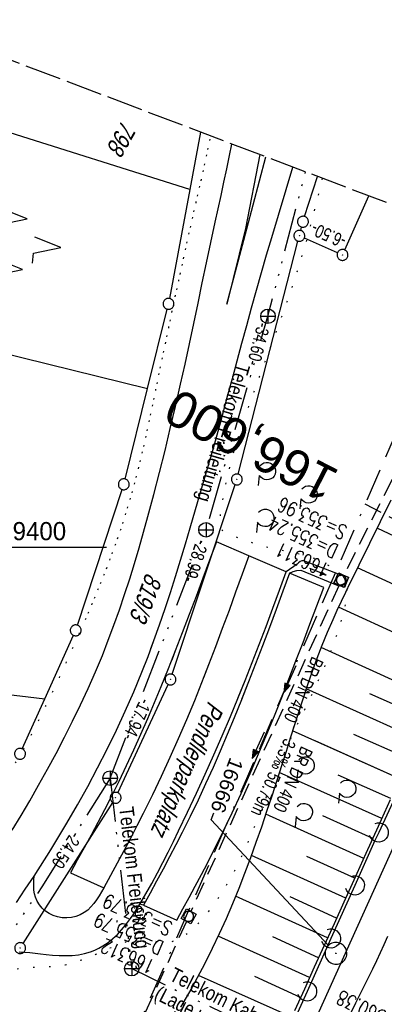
# Model space of a CAD drawing. Extents: x 508892 to 509489, y 458506 to 459473.
# Tile 58 of 62: x 509236 to 509286, y 459337 to 459473. Entities that reach past the tile are written whole.
import ezdxf
from ezdxf import colors
from ezdxf.entities.mleader import LeaderData, LeaderLine
from ezdxf.enums import TextEntityAlignment as Align
from ezdxf.math import Vec2, Vec3

# ---------------------------------------------------------------- set-up
doc = ezdxf.new("R2010")
doc.units = 0
doc.header["$LTSCALE"] = 10
doc.header["$MEASUREMENT"] = 0
for name, pattern in [('ACAD_ISO14W100', [25.5, 12, -3, 0.5, -3, 0.5, -3, 0.5, -3]), ('ACAD_ISO16W100', [73, 15, -6.5, 15, -6.5, 15, -7, 1, -7]), ('AUSGEZOGEN', [0]), ('LT00', [0]), ('LT07', [0.22, 0.02, -0.2]), ('LT14', [0.6, 0.5, -0.1]), ('LT17', [0.15, 0.1, -0.05]), ('STRICHLINIE2', [0.375, 0.25, -0.125])]:
    doc.linetypes.add(name, pattern=pattern)
doc.layers.get('0').update_dxf_attribs({"linetype": 'LT00'})
for name, color, linetype in [('--EK_FBR', 1, 'LT00'), ('--EK_Halt-Pfeil', 4, 'LT00'), ('--EK_Haltung', 7, 'STRICHLINIE2'), ('--EK_Haltung-Text', 140, 'LT00'), ('--EK_Schacht-Text', 5, 'LT00'), ('--EK_ST-93-1', 30, 'LT17'), ('--EL_DFK_AB_L', 21, 'LT00'), ('--EL_DFK_AB_P', 7, 'LT00'), ('--EL_Halt-Pfeil', 4, 'LT00'), ('--EL_Haltung', 182, 'STRICHLINIE2'), ('--EL_Haltung-Text', 182, 'LT00'), ('ABSTAND', 8, 'LT00'), ('BAB-KABEL', 220, 'ACAD_ISO16W100'), ('DFK_AB_L', 21, 'LT00'), ('DFK_AB_P', 7, 'LT00'), ('DFK_BES-NAME', 255, 'LT00'), ('DFK_FLUR_NR', 250, 'LT00'), ('DFK_GZPKT', 250, 'LT00'), ('DFK_KATASTER', 250, 'LT00'), ('DFK_NUTZUNG', 250, 'LT00'), ('FESTPKT_TEXT_B', 211, 'LT00'), ('GEHOELZ_SYMB', 252, 'Continuous'), ('PFEIL', 140, 'AUSGEZOGEN'), ('TELEKOM', 210, 'ACAD_ISO14W100'), ('TELEKOM_TEXT', 210, 'Continuous'), ('V110_AFBR_BAB', 250, 'LT00'), ('V110_BOESCH', 250, 'LT00'), ('V110_BOSCHUNG', 250, 'LT00'), ('V110_GEHOELZ', 250, 'LT07'), ('V110_GRABEN', 250, 'LT00'), ('V110_KA_MULD', 182, 'LT00'), ('V110_LD_MARK', 250, 'LT00'), ('V110_PARK_MS', 1, 'LT00'), ('V110_RASTER', 250, 'LT00'), ('V110_RINNE', 182, 'LT00'), ('V111_AFBR_BAB', 250, 'LT00'), ('V111_BOESCH', 250, 'LT00'), ('V111_BOSCHUNG', 250, 'LT00'), ('V111_GEHOELZ', 250, 'LT07'), ('V111_GRABEN', 250, 'LT00'), ('V111_KA_MULD', 182, 'LT00'), ('V111_LAERM', 11, 'LT00'), ('V111_LD_MARK', 250, 'LT00'), ('V111_PARK_MS', 1, 'LT00'), ('V111_PKT_AU', 211, 'LT00'), ('V111_RINNE', 182, 'LT00')]:
    doc.layers.add(name, color=color, linetype=linetype)
doc.layers.add('-BLATT_111-RAND', color=7, linetype='LT14', plot=False)
doc.styles.add('Beschrift', font='ARIAL.TTF')
doc.styles.add('Haltungsbeschriftung', font='ARIAL.TTF', dxfattribs={"width": 0.75})
doc.styles.add('schachtbeschriftung', font='romans.shx', dxfattribs={"width": 0.75, "height": 2})
doc.styles.get("Standard").update_dxf_attribs({"font": 'ARIAL.TTF'})
doc.styles.add('Versorgungsltg', font='ARIAL.TTF', dxfattribs={"width": 0.8, "height": 2})

# ---------------------------------------------------------------- blocks, each defined once
blk = doc.blocks.new('SYMB7010')
at = {"color": 0, "linetype": 'ByBlock'}
for points in [[(-0.031408, 0.499213), (-0.093728, 0.49134), (-0.15457, 0.475719), (-0.212975, 0.452595), (-0.268021, 0.422333), (-0.31884, 0.385411), (-0.36463, 0.342411), (-0.40467, 0.29401), (-0.438329, 0.240973), (-0.465074, 0.184136), (-0.484486, 0.124395), (-0.496256, 0.062692), (-0.5002, 0)], [(-0.5002, 0), (-0.496256, -0.062692), (-0.484486, -0.124395), (-0.465075, -0.184136), (-0.438329, -0.240973), (-0.404671, -0.29401), (-0.36463, -0.342411), (-0.31884, -0.385411), (-0.268021, -0.422333), (-0.212975, -0.452595), (-0.154571, -0.475719), (-0.093728, -0.49134), (-0.031408, -0.499213), (0.031408, -0.499213)], [(0.5002, 0), (0.496256, 0.062692), (0.484485, 0.124395), (0.465074, 0.184136), (0.438329, 0.240973), (0.40467, 0.29401), (0.36463, 0.342411), (0.31884, 0.385411), (0.268021, 0.422333), (0.212975, 0.452595), (0.15457, 0.475719), (0.093728, 0.49134), (0.031408, 0.499213), (-0.031408, 0.499213)], [(0.031408, -0.499213), (0.093728, -0.491341), (0.15457, -0.475719), (0.212975, -0.452595), (0.268021, -0.422333), (0.31884, -0.385411), (0.36463, -0.342411), (0.404671, -0.294011), (0.438329, -0.240974), (0.465075, -0.184136), (0.484486, -0.124395), (0.496256, -0.062692), (0.500201, 0)]]:
    blk.add_lwpolyline(points, dxfattribs=at)
blk = doc.blocks.new('SYMB0003')
at = {"color": 0, "linetype": 'ByBlock'}
for p, q in [((-0.015712, 0), (0.010166, 0.012015)), ((0, -0.021257), (-0.015712, 0)), ((0.010166, 0.012015), (0, -0.021257))]:
    blk.add_line(p, q, dxfattribs=at)
for points in [[(-0.031395, 0.499013), (-0.093691, 0.491144), (-0.154509, 0.475528), (-0.21289, 0.452414), (-0.267913, 0.422164), (-0.318712, 0.385257), (-0.364484, 0.342274), (-0.404509, 0.293893), (-0.438154, 0.240877), (-0.464888, 0.184062), (-0.484292, 0.124345), (-0.496058, 0.062667), (-0.5, 0)], [(0.5, 0), (0.496057, 0.062667), (0.484292, 0.124345), (0.464888, 0.184062), (0.438153, 0.240877), (0.404509, 0.293893), (0.364484, 0.342274), (0.318712, 0.385257), (0.267913, 0.422164), (0.21289, 0.452414), (0.154509, 0.475528), (0.093691, 0.491144), (0.031395, 0.499013), (-0.031395, 0.499013)], [(-0.5, 0), (-0.496058, -0.062667), (-0.484292, -0.124345), (-0.464888, -0.184062), (-0.438154, -0.240877), (-0.404509, -0.293893), (-0.364485, -0.342274), (-0.318712, -0.385257), (-0.267914, -0.422164), (-0.21289, -0.452414), (-0.154509, -0.475529), (-0.093691, -0.491144), (-0.031395, -0.499014), (0.031395, -0.499014)], [(0.031395, -0.499014), (0.093691, -0.491144), (0.154509, -0.475529), (0.21289, -0.452414), (0.267914, -0.422164), (0.318712, -0.385257), (0.364485, -0.342274), (0.404509, -0.293893), (0.438154, -0.240877), (0.464889, -0.184062), (0.484292, -0.124345), (0.496058, -0.062667), (0.5, 0)]]:
    blk.add_lwpolyline(points, dxfattribs=at)
blk = doc.blocks.new('SYMB7221')
at = {"color": 0, "linetype": 'ByBlock'}
for p, q in [((0, 0.435), (-0.11, 0.065)), ((0.11, 0.065), (0, 0.435)), ((0.25, 0.065), (0.11, 0.065)), ((-0.35, -0.065), (-0.46, -0.435)), ((0.35, -0.065), (0.24, -0.435))]:
    blk.add_line(p, q, dxfattribs=at)
for points in [[(-0.1, -0.435), (-0.24, -0.435), (-0.35, -0.065)], [(0.6, -0.435), (0.46, -0.435), (0.35, -0.065)]]:
    blk.add_lwpolyline(points, dxfattribs=at)
blk = doc.blocks.new('GEHOELZ_SYMB')
at = {"layer": 'GEHOELZ_SYMB'}
blk.add_line((0, 0), (1.4, 0), dxfattribs=at)
blk.add_lwpolyline([(-1.39, 0.02), (-1.61, 0.22), (-1.78, 0.47), (-1.88, 0.76), (-1.9, 1.06), (-1.84, 1.36), (-1.72, 1.64), (-1.53, 1.87), (-1.28, 2.05), (-1, 2.16), (-0.7, 2.2), (-0.4, 2.16), (-0.12, 2.05), (0.13, 1.87), (0.32, 1.64), (0.44, 1.36), (0.5, 1.06), (0.48, 0.76), (0.38, 0.47), (0.21, 0.22), (-0.01, 0.02)], dxfattribs=at)
blk = doc.blocks.new('Pfreil3')
at = {"layer": 'PFEIL'}
blk.add_hatch(color=256, dxfattribs=at).paths.add_polyline_path([(-1.55, 0.27), (-1.55, -0.27), (0, 0)])
for p, q in [((-1.55, 0), (-4.83, 0)), ((-1.55, -0.27), (-1.55, 0.27)), ((-1.55, 0.27), (0, 0)), ((0, 0), (-1.55, -0.27))]:
    blk.add_line(p, q, dxfattribs=at)
blk = doc.blocks.new('SYMB7122')
at = {"color": 0, "linetype": 'ByBlock'}
for points in [[(-0.109975, -0.002365), (-0.106745, 0.026562), (-0.096041, 0.053629), (-0.078613, 0.076941), (-0.055681, 0.094866), (-0.028851, 0.106149), (0, 0.11)], [(0, 0.11), (0.028851, 0.106149), (0.055681, 0.094866), (0.078613, 0.076941), (0.096041, 0.053629), (0.106745, 0.026562), (0.109975, -0.002365)], [(-0.075234, -0.080249), (-0.093647, -0.057708), (-0.105504, -0.031126), (-0.109975, -0.002365)], [(0.109975, -0.002365), (0.105504, -0.031126), (0.093647, -0.057708), (0.075234, -0.080249)]]:
    blk.add_lwpolyline(points, dxfattribs=at)
blk = doc.blocks.new('_None')
blk = doc.blocks.new('SYMB1210')
at = {"color": 0, "linetype": 'ByBlock'}
blk.add_line((0.018815, -0.179014), (0.055623, -0.17119), dxfattribs=at)
for points in [[(-0.2, -0.2), (-0.2, 0.2), (0.2, 0.2), (0.2, -0.2), (-0.2, -0.2)], [(0.018815, 0.179014), (-0.018815, 0.179014), (-0.055623, 0.17119), (-0.09, 0.155885), (-0.120444, 0.133766), (-0.145623, 0.105801), (-0.164438, 0.073213), (-0.176067, 0.037424), (-0.18, 0)], [(-0.18, 0), (-0.176067, -0.037424), (-0.164438, -0.073213), (-0.145623, -0.105801), (-0.120444, -0.133766), (-0.09, -0.155885), (-0.055623, -0.17119), (-0.018815, -0.179014), (0.018815, -0.179014)], [(0.18, 0), (0.176067, 0.037424), (0.164438, 0.073213), (0.145623, 0.105801), (0.120444, 0.133766), (0.09, 0.155885), (0.055623, 0.17119), (0.018815, 0.179014)], [(0.055623, -0.17119), (0.09, -0.155885), (0.120444, -0.133766), (0.145623, -0.105801), (0.164438, -0.073213), (0.176067, -0.037424), (0.18, 0)]]:
    blk.add_lwpolyline(points, dxfattribs=at)
blk = doc.blocks.new('SYMB0070')
at = {"color": 0, "linetype": 'ByBlock'}
for p, q in [((-0.5, 0), (0.2, 0)), ((0.5, 0), (0.2, 0.1)), ((0.2, 0.1), (0.2, 0)), ((0.468, 0), (0.21, 0.086)), ((0.21, 0.086), (0.21, -0.086)), ((0.21, -0.086), (0.468, 0)), ((0.22, -0.072), (0.437, 0)), ((0.23, -0.058), (0.405, 0)), ((0.24, -0.045), (0.374, 0)), ((0.342, 0), (0.25, 0.031)), ((0.25, 0.031), (0.25, -0.031)), ((0.25, -0.031), (0.342, 0)), ((0.26, -0.017), (0.31, 0)), ((0.27, -0.003), (0.279, 0))]:
    blk.add_line(p, q, dxfattribs=at)
for points in [[(0.2, 0), (0.2, -0.1), (0.5, 0)], [(0.437, 0), (0.22, 0.072), (0.22, -0.072)], [(0.405, 0), (0.23, 0.058), (0.23, -0.058)], [(0.374, 0), (0.24, 0.045), (0.24, -0.045)], [(0.31, 0), (0.26, 0.017), (0.26, -0.017)], [(0.279, 0), (0.27, 0.003), (0.27, -0.003)]]:
    blk.add_lwpolyline(points, dxfattribs=at)

msp = doc.modelspace()

# ---------------------------------------------------------------- linework, layer by layer
at = {"layer": '--EK_FBR'}
for points in [[(509235.3, 459361.1), (509236.51, 459363.11), (509237.69, 459365.13), (509238.92, 459367.3), (509240.13, 459369.48), (509241.32, 459371.67), (509242.47, 459373.88), (509243.59, 459376.1), (509244.68, 459378.34), (509245.72, 459380.59), (509246.72, 459382.87), (509247.68, 459385.16), (509248.5, 459387.24), (509249.28, 459389.33), (509250.03, 459391.43), (509250.75, 459393.55), (509251.44, 459395.67), (509252.1, 459397.81), (509252.74, 459399.95), (509253.35, 459402.1), (509253.95, 459404.25), (509254.76, 459407.27), (509255.55, 459410.3), (509256.3, 459413.33), (509257.03, 459416.36), (509257.74, 459419.4), (509258.43, 459422.45), (509259.05, 459425.23), (509259.65, 459428.02), (509260.25, 459430.81), (509260.84, 459433.6), (509261.42, 459436.39), (509262.01, 459439.18), (509262.61, 459441.96), (509263.21, 459444.75), (509263.61, 459446.59), (509264.01, 459448.42), (509264.41, 459450.25), (509264.81, 459452.09), (509265.19, 459453.93), (509265.51, 459455.51)], [(509249.18, 459389.05), (509249.28, 459389.33), (509250.03, 459391.43), (509250.75, 459393.55), (509251.44, 459395.67), (509252.1, 459397.81), (509252.74, 459399.95), (509253.35, 459402.1), (509253.95, 459404.25), (509254.76, 459407.27), (509255.55, 459410.3), (509256.3, 459413.33), (509257.03, 459416.36), (509257.74, 459419.4), (509258.43, 459422.45), (509259.05, 459425.23), (509259.65, 459428.02), (509260.25, 459430.81), (509260.84, 459433.6), (509261.42, 459436.39), (509262.01, 459439.18), (509262.61, 459441.96), (509263.21, 459444.75), (509263.61, 459446.59), (509264.01, 459448.42), (509264.41, 459450.25), (509264.81, 459452.09), (509265.19, 459453.93), (509265.51, 459455.51)], [(509235.86, 459351.16), (509237.09, 459352.97), (509238.29, 459354.79), (509240.59, 459358.4), (509242.81, 459362.06), (509244.26, 459364.57), (509245.67, 459367.11), (509247.03, 459369.67), (509248.35, 459372.26), (509249.62, 459374.87), (509250.84, 459377.5), (509252.01, 459380.16), (509253.11, 459382.84), (509253.96, 459385.01), (509254.77, 459387.19), (509255.56, 459389.38), (509256.31, 459391.59), (509257.04, 459393.8), (509257.75, 459396.02), (509258.44, 459398.25), (509259.11, 459400.48), (509259.78, 459402.71), (509260.83, 459406.32), (509261.87, 459409.93), (509262.9, 459413.55), (509263.91, 459417.17), (509264.9, 459420.8), (509265.56, 459423.23), (509266.21, 459425.67), (509266.87, 459428.1), (509267.53, 459430.53), (509268.2, 459432.97), (509268.87, 459435.4), (509269.56, 459437.82), (509270.26, 459440.25), (509270.97, 459442.66), (509273.89, 459452.34)], [(509254.37, 459386.12), (509254.77, 459387.19), (509255.56, 459389.38), (509256.31, 459391.59), (509257.04, 459393.8), (509257.75, 459396.02), (509258.44, 459398.25), (509259.11, 459400.48), (509259.78, 459402.71), (509260.83, 459406.32), (509261.87, 459409.93), (509262.9, 459413.55), (509263.91, 459417.17), (509264.9, 459420.8), (509265.56, 459423.23), (509266.21, 459425.67), (509266.87, 459428.1), (509267.53, 459430.53), (509268.2, 459432.97), (509268.87, 459435.4), (509269.56, 459437.82), (509270.26, 459440.25), (509270.97, 459442.66), (509273.89, 459452.34)], [(509157.07, 459059.96), (509165.7, 459081.63), (509174.63, 459104.05), (509184.26, 459127.85), (509193.23, 459149.64), (509202.71, 459172.1), (509212.37, 459194.25), (509222.41, 459216.81), (509232.54, 459239.37), (509241.93, 459259.72), (509252.46, 459282.01), (509260.02, 459298.25), (509270.5, 459320.59), (509280.49, 459342.75), (509290.2, 459364.26), (509299.42, 459384.34), (509309.45, 459405.59), (509319.52, 459426.17), (509323.37, 459433.58)]]:
    msp.add_lwpolyline(points, dxfattribs=at)
at = {"layer": '--EK_Haltung'}
for p, q in [((509302.74, 459439.46), (509280.88, 459396.17)), ((509280.23, 459394.82), (509259.85, 459349.93)), ((509259.24, 459348.56), (509239.59, 459304.95))]:
    msp.add_line(p, q, dxfattribs=at)
at = {"layer": '--EK_ST-93-1', "ltscale": 2.5}
msp.add_line((509319.37, 459387.65), (509283.81, 459405.95), dxfattribs=at)
at = {"layer": '--EL_DFK_AB_L'}
for p, q in [((509281.01, 459440.94), (509284.31, 459448.38)), ((509280.02, 459440.55), (509275.46, 459442.58)), ((509266.37, 459410.09), (509274.58, 459442.15)), ((509257.29, 459382.55), (509265.94, 459408.65)), ((509249.83, 459366.24), (509256.73, 459381.16)), ((509236.78, 459345.51), (509249.11, 459364.93))]:
    msp.add_line(p, q, dxfattribs=at)
at = {"layer": '--EL_Haltung'}
for p, q in [((509302.74, 459439.46), (509280.88, 459396.17)), ((509280.23, 459394.82), (509259.85, 459349.93)), ((509259.24, 459348.56), (509239.59, 459304.95))]:
    msp.add_line(p, q, dxfattribs=at)
at = {"layer": '-BLATT_111-RAND'}
msp.add_lwpolyline([(509220.39, 459472.62), (508892.48, 458607.69), (509160.85, 458505.95), (509488.75, 459370.88), (509220.39, 459472.62)], dxfattribs=at)
at = {"layer": 'BAB-KABEL', "ltscale": 0.03, "flags": 128}
msp.add_lwpolyline([(509299.72, 459442.54), (509274.63, 459384.82), (509267.63, 459368.49), (509243.68, 459313.82), (509239.64, 459304.02), (509234.98, 459295.76), (509226.29, 459268.82), (509215.48, 459236.79), (509200, 459191.23), (509193.63, 459178.05), (509172.85, 459133.93), (509148.46, 459083.91), (509126.65, 459038.88), (509124.71, 459016.93), (509122.18, 459009.74), (509117.32, 458994.53), (509111.82, 458976.33), (509100.51, 458938.3), (509091.2, 458907.52), (509082.97, 458878.7), (509074.87, 458850.14), (509067.16, 458819.13), (509061.59, 458795.77), (509054.94, 458765.75), (509049.89, 458743.54), (509046.03, 458723.61), (509042.45, 458703.98), (509036.15, 458673.07), (509032.59, 458654.81), (509028.86, 458630.36), (509025.78, 458607.36), (509022.86, 458586.79), (509019.46, 458565.4), (509018.67, 458559.85)], dxfattribs=at)
at = {"layer": 'DFK_AB_L'}
for p, q in [((509281.01, 459440.94), (509284.31, 459448.38)), ((509280.02, 459440.55), (509275.46, 459442.58)), ((509266.37, 459410.09), (509274.58, 459442.15)), ((509257.29, 459382.55), (509265.94, 459408.65)), ((509249.83, 459366.24), (509256.73, 459381.16)), ((509236.78, 459345.51), (509249.11, 459364.93))]:
    msp.add_line(p, q, dxfattribs=at)
at = {"layer": 'DFK_KATASTER'}
for p, q in [((509259.69, 459449.25), (509216.68, 459462.85)), ((509261.16, 459457.16), (509259.69, 459449.25)), ((509275.5, 459445.54), (509277.25, 459451.06)), ((509259.69, 459449.25), (509256.92, 459434.26)), ((509274.96, 459443.61), (509275.08, 459444.09)), ((509205.96, 459433.68), (509253.89, 459421.86)), ((509253.89, 459421.86), (509256.6, 459432.79)), ((509250.81, 459409.42), (509253.89, 459421.86)), ((509244.25, 459389.31), (509250.4, 459407.98)), ((509239.78, 459379.19), (509243.71, 459387.92)), ((509187.33, 459385.44), (509239.78, 459379.19)), ((509236.67, 459372.29), (509239.78, 459379.19)), ((509236.78, 459345.51), (509249.11, 459364.93))]:
    msp.add_line(p, q, dxfattribs=at)
at = {"layer": 'TELEKOM', "ltscale": 0.05, "flags": 128}
for points in [[(509248.75, 459368.27), (509261.94, 459402.43), (509270.46, 459431.81), (509275.63, 459451.68)], [(509248.75, 459368.27), (509239.37, 459353.33), (509231.09, 459341.07), (509223.42, 459332.9), (509212.05, 459322.55), (509190.3, 459306.89), (509185.53, 459304.46), (509182.69, 459303.04), (509180.15, 459301.01), (509178.32, 459298.88), (509177.61, 459296.04), (509178.12, 459292.29), (509159.88, 459289.75), (509157.4, 459289.34), (509155.34, 459300.26), (509155.01, 459300.17)], [(509248.75, 459368.27), (509251.72, 459342.05), (509321.7, 459308.13), (509309.93, 459283.32), (509300.5, 459263.06), (509328.87, 459242.78), (509351.18, 459226.91), (509380.92, 459205.78), (509415.57, 459181.23), (509416.59, 459180.54)]]:
    msp.add_lwpolyline(points, dxfattribs=at)
at = {"layer": 'TELEKOM_TEXT'}
for p, q in [((509270.46, 459432.81), (509270.46, 459430.81)), ((509269.46, 459431.81), (509271.46, 459431.81)), ((509261.94, 459403.43), (509261.94, 459401.43)), ((509260.94, 459402.43), (509262.94, 459402.43)), ((509248.75, 459369.27), (509248.75, 459367.27)), ((509247.75, 459368.27), (509249.75, 459368.27)), ((509250.72, 459342.05), (509252.72, 459342.05)), ((509251.72, 459343.05), (509251.72, 459341.05))]:
    msp.add_line(p, q, dxfattribs=at)
for centre in [(509270.46, 459431.81), (509261.94, 459402.43), (509248.75, 459368.27), (509251.72, 459342.05)]:
    msp.add_circle(centre, 1, dxfattribs=at)
at = {"layer": 'V110_AFBR_BAB'}
msp.add_line((509272.98, 459396.63), (509267.81, 459398.84), dxfattribs=at)
for points in [[(509249.18, 459389.05), (509249.28, 459389.33), (509250.03, 459391.43), (509250.75, 459393.55), (509251.44, 459395.67), (509252.1, 459397.81), (509252.74, 459399.95), (509253.35, 459402.1), (509253.95, 459404.25), (509254.76, 459407.27), (509255.55, 459410.3), (509256.3, 459413.33), (509257.03, 459416.36), (509257.74, 459419.4), (509258.43, 459422.45), (509259.05, 459425.23), (509259.65, 459428.02), (509260.25, 459430.81), (509260.84, 459433.6), (509261.42, 459436.39), (509262.01, 459439.18), (509262.61, 459441.96), (509263.21, 459444.75), (509263.61, 459446.59), (509264.01, 459448.42), (509264.41, 459450.25), (509264.81, 459452.09), (509265.19, 459453.93), (509265.51, 459455.51)], [(509254.37, 459386.12), (509254.77, 459387.19), (509255.56, 459389.38), (509256.31, 459391.59), (509257.04, 459393.8), (509257.75, 459396.02), (509258.44, 459398.25), (509259.11, 459400.48), (509259.78, 459402.71), (509260.83, 459406.32), (509261.87, 459409.93), (509262.9, 459413.55), (509263.91, 459417.17), (509264.9, 459420.8), (509265.56, 459423.23), (509266.21, 459425.67), (509266.87, 459428.1), (509267.53, 459430.53), (509268.2, 459432.97), (509268.87, 459435.4), (509269.56, 459437.82), (509270.26, 459440.25), (509270.97, 459442.66), (509273.89, 459452.34)], [(509267.81, 459398.84), (509266.91, 459396.33), (509266.01, 459393.83), (509265.1, 459391.33), (509264.18, 459388.84), (509263.25, 459386.35), (509262.3, 459383.86), (509261.59, 459382.05)], [(509266.37, 459379.35), (509267.32, 459381.69), (509268.29, 459384.17), (509269.25, 459386.66), (509270.19, 459389.15), (509271.13, 459391.64), (509272.06, 459394.13), (509272.98, 459396.63)]]:
    msp.add_lwpolyline(points, dxfattribs=at)
at = {"layer": 'V110_BOESCH'}
msp.add_lwpolyline([(509287.35, 459406.52), (509285.89, 459403.53), (509284.43, 459400.54), (509282.95, 459397.55), (509282.34, 459396.31), (509281.72, 459395.07), (509281.11, 459393.82), (509280.51, 459392.58), (509279.93, 459391.32), (509279.36, 459390.06), (509278.6, 459388.3), (509277.88, 459386.52), (509277.2, 459384.72), (509276.54, 459382.92), (509275.9, 459381.1), (509275.29, 459379.28), (509274.69, 459377.45), (509274.1, 459375.62), (509273.93, 459375.09)], dxfattribs=at)
at = {"layer": 'V110_BOSCHUNG'}
for p, q in [((509300.97, 459395.27), (509285.48, 459402.68)), ((509298.44, 459389.92), (509282.79, 459397.22)), ((509295.95, 459384.52), (509280.14, 459391.78)), ((509293.48, 459379.09), (509277.77, 459386.22)), ((509291.02, 459373.65), (509275.71, 459380.54)), ((509292.25, 459376.37), (509284.48, 459379.88)), ((509288.57, 459368.19), (509276.94, 459373.4)), ((509289.8, 459370.93), (509282.28, 459374.29))]:
    msp.add_line(p, q, dxfattribs=at)
at = {"layer": 'V110_GEHOELZ', "flags": 128}
for points in [[(509245.74, 459390.98), (509246.29, 459392.27), (509247.04, 459394.08), (509247.78, 459395.88), (509248.49, 459397.7), (509249.17, 459399.52), (509249.83, 459401.35), (509250.46, 459403.2), (509251.05, 459405.05), (509251.57, 459406.8), (509252.05, 459408.56), (509252.51, 459410.33), (509252.95, 459412.11), (509253.37, 459413.89), (509253.77, 459415.68), (509254.16, 459417.47), (509254.54, 459419.27), (509254.91, 459421.06), (509255.28, 459422.86), (509256.05, 459426.6), (509256.83, 459430.33), (509257.62, 459434.05), (509258.42, 459437.77), (509259.23, 459441.49), (509260.06, 459445.19), (509260.51, 459447.16), (509260.95, 459449.13), (509261.4, 459451.1), (509261.84, 459453.07), (509262.26, 459455.05), (509262.59, 459456.62)], [(509277.93, 459450.8), (509277.92, 459450.76), (509277.55, 459449.27), (509277.17, 459447.77), (509276.8, 459446.27), (509276.41, 459444.77), (509276.02, 459443.27), (509275.61, 459441.77), (509275.06, 459439.9), (509274.48, 459438.04), (509273.88, 459436.18), (509273.25, 459434.34), (509272.6, 459432.5), (509271.94, 459430.67), (509271.28, 459428.86), (509270.61, 459427.05), (509269.93, 459425.25), (509269.27, 459423.46), (509268.61, 459421.68), (509267.97, 459419.92), (509267.49, 459418.58), (509267.03, 459417.25), (509266.59, 459415.91), (509266.16, 459414.56), (509265.75, 459413.19), (509265.36, 459411.8), (509265.01, 459410.39), (509264.67, 459408.93), (509264.37, 459407.44), (509264.11, 459405.91), (509263.87, 459404.32), (509263.83, 459403.94), (509263.8, 459403.57), (509263.8, 459403.22), (509263.86, 459402.89), (509263.98, 459402.61), (509264.18, 459402.37), (509264.44, 459402.17), (509264.75, 459402), (509265.08, 459401.85), (509265.43, 459401.71), (509266.19, 459401.42), (509266.94, 459401.14), (509267.67, 459400.88), (509268.38, 459400.63), (509269.1, 459400.41), (509269.81, 459400.21), (509270.54, 459400.02), (509271.3, 459399.85), (509272.08, 459399.69), (509272.86, 459399.54), (509273.65, 459399.38), (509274.44, 459399.21), (509275.22, 459399.02), (509275.99, 459398.8), (509276.75, 459398.55), (509277.49, 459398.25), (509278.2, 459397.9), (509278.89, 459397.49), (509279.54, 459397), (509279.92, 459396.68), (509280.28, 459396.32), (509280.59, 459395.94), (509280.87, 459395.54), (509281.08, 459395.11), (509281.23, 459394.67), (509281.31, 459394.19), (509281.32, 459393.69), (509281.27, 459393.18), (509281.18, 459392.67), (509281.07, 459392.15), (509280.73, 459390.73), (509280.34, 459389.35), (509279.91, 459387.98), (509279.44, 459386.65), (509278.93, 459385.33), (509278.4, 459384.02), (509277.84, 459382.74), (509277.27, 459381.46), (509276.67, 459380.19), (509276.07, 459378.93), (509275.46, 459377.67), (509274.85, 459376.41), (509274.24, 459375.14), (509274.16, 459374.96)]]:
    msp.add_lwpolyline(points, dxfattribs=at)
at = {"layer": 'V110_GRABEN'}
for p, q in [((509280.76, 459396.11), (509275.38, 459398.18)), ((509274.97, 459396.86), (509280.05, 459394.78))]:
    msp.add_line(p, q, dxfattribs=at)
for points in [[(509275.38, 459398.18), (509275.12, 459398.15), (509274.88, 459398.05), (509274.66, 459397.9), (509274.49, 459397.7), (509272.98, 459396.63)], [(509273.44, 459396.48), (509273.92, 459396.7), (509274.44, 459396.83), (509274.97, 459396.86)], [(509280.76, 459396.11), (509280.9, 459395.85), (509281.02, 459395.6), (509281.08, 459395.37), (509281.06, 459395.18), (509280.96, 459395.05), (509280.79, 459394.95), (509280.57, 459394.88), (509280.32, 459394.83), (509280.05, 459394.78)]]:
    msp.add_lwpolyline(points, dxfattribs=at)
at = {"layer": 'V110_LD_MARK'}
for points in [[(509269.33, 459454.06), (509267.35, 459443.89), (509264.79, 459433.47)], [(509264.79, 459433.47), (509267.55, 459443.85), (509270.17, 459453.74)]]:
    msp.add_lwpolyline(points, dxfattribs=at)
at = {"layer": 'V110_PARK_MS'}
for p, q in [((509267.81, 459398.84), (509263.36, 459400.77)), ((509278.12, 459394.51), (509273.44, 459396.48))]:
    msp.add_line(p, q, dxfattribs=at)
for points in [[(509263.36, 459400.77), (509262.43, 459398.26), (509261.51, 459395.76), (509260.57, 459393.26), (509259.63, 459390.76), (509258.68, 459388.26), (509257.71, 459385.77), (509257.22, 459384.51)], [(509271.25, 459376.6), (509271.35, 459376.84), (509272.35, 459379.35), (509273.34, 459381.86), (509274.31, 459384.39), (509275.28, 459386.91), (509276.23, 459389.44), (509277.18, 459391.97), (509278.12, 459394.51)]]:
    msp.add_lwpolyline(points, dxfattribs=at)
at = {"layer": 'V110_RASTER'}
msp.add_line((509248.24, 459400), (509229.74, 459400), dxfattribs=at)
at = {"layer": 'V110_RINNE'}
msp.add_lwpolyline([(509273.44, 459396.48), (509272.51, 459393.98), (509271.59, 459391.47), (509270.65, 459388.97), (509269.71, 459386.48), (509268.76, 459383.98), (509267.79, 459381.5), (509266.84, 459379.09)], dxfattribs=at)
at = {"layer": 'V111_AFBR_BAB'}
msp.add_line((509272.98, 459396.63), (509267.81, 459398.84), dxfattribs=at)
for points in [[(509235.3, 459361.1), (509236.51, 459363.11), (509237.69, 459365.13), (509238.92, 459367.3), (509240.13, 459369.48), (509241.32, 459371.67), (509242.47, 459373.88), (509243.59, 459376.1), (509244.68, 459378.34), (509245.72, 459380.59), (509246.72, 459382.87), (509247.68, 459385.16), (509248.5, 459387.24), (509249.28, 459389.33), (509250.03, 459391.43), (509250.75, 459393.55), (509251.44, 459395.67), (509252.1, 459397.81), (509252.74, 459399.95), (509253.35, 459402.1), (509253.95, 459404.25), (509254.76, 459407.27), (509255.55, 459410.3), (509256.3, 459413.33), (509257.03, 459416.36), (509257.74, 459419.4), (509258.43, 459422.45), (509259.05, 459425.23), (509259.65, 459428.02), (509260.25, 459430.81), (509260.84, 459433.6), (509261.42, 459436.39), (509262.01, 459439.18), (509262.61, 459441.96), (509263.21, 459444.75), (509263.61, 459446.59), (509264.01, 459448.42), (509264.41, 459450.25), (509264.81, 459452.09), (509265.19, 459453.93), (509265.51, 459455.51)], [(509235.86, 459351.16), (509237.09, 459352.97), (509238.29, 459354.79), (509240.59, 459358.4), (509242.81, 459362.06), (509244.26, 459364.57), (509245.67, 459367.11), (509247.03, 459369.67), (509248.35, 459372.26), (509249.62, 459374.87), (509250.84, 459377.5), (509252.01, 459380.16), (509253.11, 459382.84), (509253.96, 459385.01), (509254.77, 459387.19), (509255.56, 459389.38), (509256.31, 459391.59), (509257.04, 459393.8), (509257.75, 459396.02), (509258.44, 459398.25), (509259.11, 459400.48), (509259.78, 459402.71), (509260.83, 459406.32), (509261.87, 459409.93), (509262.9, 459413.55), (509263.91, 459417.17), (509264.9, 459420.8), (509265.56, 459423.23), (509266.21, 459425.67), (509266.87, 459428.1), (509267.53, 459430.53), (509268.2, 459432.97), (509268.87, 459435.4), (509269.56, 459437.82), (509270.26, 459440.25), (509270.97, 459442.66), (509273.89, 459452.34)], [(509157.07, 459059.96), (509165.7, 459081.63), (509174.63, 459104.05), (509184.26, 459127.85), (509193.23, 459149.64), (509202.71, 459172.1), (509212.37, 459194.25), (509222.41, 459216.81), (509232.54, 459239.37), (509241.93, 459259.72), (509252.46, 459282.01), (509260.02, 459298.25), (509270.5, 459320.59), (509280.49, 459342.75), (509290.2, 459364.26), (509299.42, 459384.34), (509309.45, 459405.59), (509319.52, 459426.17), (509323.37, 459433.58)], [(509267.81, 459398.84), (509266.91, 459396.33), (509266.01, 459393.83), (509265.1, 459391.33), (509264.18, 459388.84), (509263.25, 459386.35), (509262.3, 459383.86), (509261.33, 459381.39), (509260.34, 459378.92), (509259.25, 459376.29), (509258.13, 459373.68), (509256.98, 459371.09), (509255.79, 459368.51), (509254.57, 459365.95), (509253.31, 459363.4), (509252.44, 459361.68), (509251.55, 459359.97), (509250.64, 459358.27), (509249.73, 459356.57), (509248.81, 459354.88), (509247.89, 459353.18)], [(509236.22, 459344.38), (509236.96, 459344.34), (509237.69, 459344.27), (509238.44, 459344.19), (509239.19, 459344.09), (509239.94, 459344.01), (509240.84, 459343.92), (509241.74, 459343.86), (509242.63, 459343.84), (509243.51, 459343.87), (509244.38, 459343.96), (509245.23, 459344.13), (509246.07, 459344.37), (509246.65, 459344.59), (509247.22, 459344.86), (509247.77, 459345.17), (509248.48, 459345.64), (509249.13, 459346.18), (509249.75, 459346.76), (509250.33, 459347.39), (509250.88, 459348.05), (509251.4, 459348.75), (509251.9, 459349.47), (509252.38, 459350.2), (509252.84, 459350.94), (509253.68, 459352.36), (509254.49, 459353.79), (509255.27, 459355.22), (509256.02, 459356.65), (509256.75, 459358.09), (509257.47, 459359.54), (509258.17, 459361), (509259.41, 459363.59), (509260.63, 459366.19), (509261.84, 459368.81), (509263.02, 459371.45), (509264.18, 459374.1), (509265.31, 459376.76), (509266.32, 459379.22), (509267.32, 459381.69), (509268.29, 459384.17), (509269.25, 459386.66), (509270.19, 459389.15), (509271.13, 459391.64), (509272.06, 459394.13), (509272.98, 459396.63)], [(509247.89, 459353.18), (509247.57, 459352.61), (509247.25, 459352.06), (509246.9, 459351.52), (509246.53, 459351.01), (509246.12, 459350.54), (509245.68, 459350.12), (509245.18, 459349.76), (509244.63, 459349.47), (509244.05, 459349.25), (509243.43, 459349.11), (509242.8, 459349.04), (509242.16, 459349.06), (509241.53, 459349.16), (509240.93, 459349.35), (509240.38, 459349.62), (509239.87, 459349.96), (509239.42, 459350.38), (509239.03, 459350.84), (509238.71, 459351.35), (509238.48, 459351.89), (509238.35, 459352.35), (509238.28, 459352.83), (509238.25, 459353.31), (509238.24, 459353.8), (509238.26, 459354.29), (509238.29, 459354.79)]]:
    msp.add_lwpolyline(points, dxfattribs=at)
at = {"layer": 'V111_BOESCH'}
for points in [[(509287.35, 459406.52), (509285.89, 459403.53), (509284.43, 459400.54), (509282.95, 459397.55), (509282.34, 459396.31), (509281.72, 459395.07), (509281.11, 459393.82), (509280.51, 459392.58), (509279.93, 459391.32), (509279.36, 459390.06), (509278.6, 459388.3), (509277.88, 459386.52), (509277.2, 459384.72), (509276.54, 459382.92), (509275.9, 459381.1), (509275.29, 459379.28), (509274.69, 459377.45), (509274.1, 459375.62), (509273.52, 459373.78), (509272.94, 459371.94), (509272.36, 459370.1), (509271.68, 459367.95), (509270.98, 459365.8), (509270.27, 459363.66), (509269.55, 459361.52), (509268.81, 459359.4), (509268.04, 459357.28), (509267.25, 459355.16), (509266.43, 459353.07), (509265.57, 459350.98), (509264.69, 459348.91), (509263.76, 459346.85), (509262.79, 459344.81), (509261.78, 459342.78), (509260.72, 459340.77), (509259.98, 459339.42), (509259.21, 459338.07), (509258.43, 459336.73)], [(509287.27, 459365.29), (509285.6, 459361.6), (509283.93, 459357.9), (509282.26, 459354.21), (509280.9, 459351.21), (509279.54, 459348.22), (509278.18, 459345.23), (509276.82, 459342.24), (509275.47, 459339.25), (509274.12, 459336.26)]]:
    msp.add_lwpolyline(points, dxfattribs=at)
at = {"layer": 'V111_BOSCHUNG'}
for p, q in [((509300.97, 459395.27), (509285.48, 459402.68)), ((509298.44, 459389.92), (509282.79, 459397.22)), ((509295.95, 459384.52), (509280.14, 459391.78)), ((509293.48, 459379.09), (509277.77, 459386.22)), ((509291.02, 459373.65), (509275.71, 459380.54)), ((509292.25, 459376.37), (509284.48, 459379.88)), ((509288.57, 459368.19), (509273.83, 459374.79)), ((509289.8, 459370.93), (509282.28, 459374.29)), ((509286.1, 459362.71), (509272.02, 459369.04)), ((509287.34, 459365.45), (509280.13, 459368.68)), ((509283.62, 459357.21), (509270.16, 459363.32)), ((509284.86, 459359.96), (509277.98, 459363.07)), ((509281.15, 459351.75), (509268.17, 459357.64)), ((509282.39, 459354.48), (509275.79, 459357.48)), ((509278.66, 459346.29), (509266.01, 459352.03)), ((509279.9, 459349.02), (509273.51, 459351.92)), ((509276.18, 459340.82), (509263.61, 459346.53)), ((509277.42, 459343.56), (509271.13, 459346.41)), ((509273.73, 459335.39), (509260.91, 459341.12)), ((509274.95, 459338.1), (509268.63, 459340.96))]:
    msp.add_line(p, q, dxfattribs=at)
at = {"layer": 'V111_GEHOELZ', "flags": 128}
for points in [[(509180.66, 459318.03), (509182.66, 459319.23), (509184.66, 459320.43), (509186.65, 459321.63), (509188.65, 459322.84), (509190.64, 459324.06), (509192.63, 459325.29), (509194.61, 459326.53), (509196.15, 459327.51), (509197.68, 459328.49), (509199.21, 459329.5), (509200.72, 459330.52), (509202.22, 459331.56), (509203.7, 459332.63), (509205.15, 459333.72), (509206.58, 459334.84), (509207.97, 459336), (509209.34, 459337.18), (509210.67, 459338.41), (509211.91, 459339.63), (509213.12, 459340.89), (509214.3, 459342.17), (509215.46, 459343.49), (509216.59, 459344.82), (509217.71, 459346.18), (509218.81, 459347.55), (509219.89, 459348.93), (509220.97, 459350.32), (509222.05, 459351.71), (509223.13, 459353.11), (509224.21, 459354.5), (509225.19, 459355.76), (509226.18, 459357.01), (509227.16, 459358.26), (509228.14, 459359.51), (509229.12, 459360.76), (509230.08, 459362.03), (509231.02, 459363.3), (509231.95, 459364.58), (509232.86, 459365.88), (509233.75, 459367.19), (509234.83, 459368.88), (509235.87, 459370.6), (509236.87, 459372.35), (509237.84, 459374.11), (509238.78, 459375.9), (509239.69, 459377.7), (509240.58, 459379.52), (509241.44, 459381.35), (509242.29, 459383.19), (509243.12, 459385.04), (509243.95, 459386.89), (509244.74, 459388.68), (509245.52, 459390.48), (509246.29, 459392.27), (509247.04, 459394.08), (509247.78, 459395.88), (509248.49, 459397.7), (509249.17, 459399.52), (509249.83, 459401.35), (509250.46, 459403.2), (509251.05, 459405.05), (509251.57, 459406.8), (509252.05, 459408.56), (509252.51, 459410.33), (509252.95, 459412.11), (509253.37, 459413.89), (509253.77, 459415.68), (509254.16, 459417.47), (509254.54, 459419.27), (509254.91, 459421.06), (509255.28, 459422.86), (509256.05, 459426.6), (509256.83, 459430.33), (509257.62, 459434.05), (509258.42, 459437.77), (509259.23, 459441.49), (509260.06, 459445.19), (509260.51, 459447.16), (509260.95, 459449.13), (509261.4, 459451.1), (509261.84, 459453.07), (509262.26, 459455.05), (509262.59, 459456.62)], [(509277.93, 459450.8), (509277.92, 459450.76), (509277.55, 459449.27), (509277.17, 459447.77), (509276.8, 459446.27), (509276.41, 459444.77), (509276.02, 459443.27), (509275.61, 459441.77), (509275.06, 459439.9), (509274.48, 459438.04), (509273.88, 459436.18), (509273.25, 459434.34), (509272.6, 459432.5), (509271.94, 459430.67), (509271.28, 459428.86), (509270.61, 459427.05), (509269.93, 459425.25), (509269.27, 459423.46), (509268.61, 459421.68), (509267.97, 459419.92), (509267.49, 459418.58), (509267.03, 459417.25), (509266.59, 459415.91), (509266.16, 459414.56), (509265.75, 459413.19), (509265.36, 459411.8), (509265.01, 459410.39), (509264.67, 459408.93), (509264.37, 459407.44), (509264.11, 459405.91), (509263.87, 459404.32), (509263.83, 459403.94), (509263.8, 459403.57), (509263.8, 459403.22), (509263.86, 459402.89), (509263.98, 459402.61), (509264.18, 459402.37), (509264.44, 459402.17), (509264.75, 459402), (509265.08, 459401.85), (509265.43, 459401.71), (509266.19, 459401.42), (509266.94, 459401.14), (509267.67, 459400.88), (509268.38, 459400.63), (509269.1, 459400.41), (509269.81, 459400.21), (509270.54, 459400.02), (509271.3, 459399.85), (509272.08, 459399.69), (509272.86, 459399.54), (509273.65, 459399.38), (509274.44, 459399.21), (509275.22, 459399.02), (509275.99, 459398.8), (509276.75, 459398.55), (509277.49, 459398.25), (509278.2, 459397.9), (509278.89, 459397.49), (509279.54, 459397), (509279.92, 459396.68), (509280.28, 459396.32), (509280.59, 459395.94), (509280.87, 459395.54), (509281.08, 459395.11), (509281.23, 459394.67), (509281.31, 459394.19), (509281.32, 459393.69), (509281.27, 459393.18), (509281.18, 459392.67), (509281.07, 459392.15), (509280.73, 459390.73), (509280.34, 459389.35), (509279.91, 459387.98), (509279.44, 459386.65), (509278.93, 459385.33), (509278.4, 459384.02), (509277.84, 459382.74), (509277.27, 459381.46), (509276.67, 459380.19), (509276.07, 459378.93), (509275.46, 459377.67), (509274.85, 459376.41), (509274.24, 459375.14), (509273.64, 459373.87), (509273.05, 459372.59), (509272.48, 459371.3), (509271.91, 459369.96), (509271.36, 459368.62), (509270.82, 459367.26), (509270.29, 459365.9), (509269.76, 459364.54), (509269.23, 459363.18), (509268.69, 459361.82), (509268.13, 459360.47), (509267.56, 459359.14), (509266.97, 459357.82), (509266.34, 459356.51), (509265.69, 459355.23), (509265, 459353.98), (509264.27, 459352.76), (509263.49, 459351.57), (509262.66, 459350.41), (509261.77, 459349.3), (509260.82, 459348.23), (509260.41, 459347.8), (509259.98, 459347.38), (509259.53, 459346.99), (509259.06, 459346.63), (509258.55, 459346.31), (509258.08, 459346.07), (509257.6, 459345.87), (509257.09, 459345.72), (509256.58, 459345.64), (509256.07, 459345.62), (509255.66, 459345.65), (509255.24, 459345.73), (509254.83, 459345.82), (509254.42, 459345.93), (509254.01, 459346.03), (509253.6, 459346.1), (509253.19, 459346.15), (509252.74, 459346.14), (509252.29, 459346.09), (509251.84, 459345.99), (509251.39, 459345.87), (509250.94, 459345.72), (509250.08, 459345.42), (509249.24, 459345.08), (509248.41, 459344.73), (509247.58, 459344.36), (509246.76, 459344), (509245.93, 459343.65), (509245.11, 459343.32), (509244.27, 459343.02), (509243.43, 459342.76), (509242.58, 459342.55), (509241.7, 459342.4), (509241.03, 459342.32), (509240.34, 459342.28), (509239.64, 459342.25), (509238.95, 459342.23), (509238.25, 459342.21), (509237.56, 459342.18), (509236.88, 459342.12), (509236.21, 459342.03), (509235.55, 459341.89), (509234.91, 459341.7), (509234.26, 459341.44), (509233.64, 459341.12), (509233.04, 459340.74), (509232.47, 459340.32), (509231.91, 459339.87), (509231.38, 459339.39), (509230.68, 459338.69), (509230.02, 459337.97), (509229.38, 459337.22), (509228.78, 459336.46), (509228.19, 459335.68), (509227.61, 459334.89), (509227.04, 459334.1), (509226.48, 459333.3), (509225.9, 459332.52), (509225.32, 459331.75), (509224.72, 459330.99), (509224.1, 459330.26), (509223.44, 459329.55), (509222.76, 459328.88), (509222.03, 459328.24), (509221.51, 459327.83), (509220.99, 459327.44), (509220.45, 459327.05), (509219.92, 459326.66), (509219.4, 459326.26), (509218.9, 459325.84), (509218.42, 459325.39), (509217.97, 459324.92), (509217.57, 459324.4), (509217.21, 459323.84), (509216.9, 459323.23), (509216.67, 459322.55), (509216.54, 459322.03), (509216.45, 459321.49), (509216.43, 459320.95), (509216.46, 459320.43), (509216.56, 459319.94), (509216.74, 459319.51), (509217.01, 459319.15), (509217.37, 459318.88), (509230.67, 459311.68), (509241.58, 459306.93), (509248.26, 459303.96), (509253.08, 459301.85), (509254.62, 459303.05), (509256.1, 459304.31), (509257.53, 459305.64), (509258.9, 459307.03), (509260.21, 459308.48), (509261.45, 459309.99), (509262.63, 459311.54), (509263.74, 459313.15), (509264.77, 459314.81)]]:
    msp.add_lwpolyline(points, dxfattribs=at)
at = {"layer": 'V111_GRABEN'}
for p, q in [((509280.76, 459396.11), (509275.38, 459398.18)), ((509274.97, 459396.86), (509280.05, 459394.78))]:
    msp.add_line(p, q, dxfattribs=at)
for points in [[(509275.38, 459398.18), (509275.12, 459398.15), (509274.88, 459398.05), (509274.66, 459397.9), (509274.49, 459397.7), (509272.98, 459396.63)], [(509273.44, 459396.48), (509273.92, 459396.7), (509274.44, 459396.83), (509274.97, 459396.86)], [(509280.76, 459396.11), (509280.9, 459395.85), (509281.02, 459395.6), (509281.08, 459395.37), (509281.06, 459395.18), (509280.96, 459395.05), (509280.79, 459394.95), (509280.57, 459394.88), (509280.32, 459394.83), (509280.05, 459394.78)]]:
    msp.add_lwpolyline(points, dxfattribs=at)
at = {"layer": 'V111_LAERM'}
for p, q in [((509289.05, 459368.05), (509285.69, 459360.79)), ((509282.4, 459353.5), (509279.12, 459346.2)), ((509279.12, 459346.2), (509275.84, 459338.91)), ((509275.84, 459338.91), (509272.56, 459331.61))]:
    msp.add_line(p, q, dxfattribs=at)
msp.add_lwpolyline([(509285.69, 459360.79), (509285.17, 459359.68), (509282.4, 459353.5)], dxfattribs=at)
at = {"layer": 'V111_LD_MARK'}
for points in [[(509269.33, 459454.06), (509267.35, 459443.89), (509264.79, 459433.47)], [(509264.79, 459433.47), (509267.55, 459443.85), (509270.17, 459453.74)], [(509286.91, 459346.48), (509286.41, 459345.33), (509285.9, 459344.21), (509285.37, 459343.11), (509284.83, 459342), (509284.28, 459340.9), (509282.5, 459337.29), (509280.73, 459333.67)]]:
    msp.add_lwpolyline(points, dxfattribs=at)
at = {"layer": 'V111_PARK_MS'}
for p, q in [((509267.81, 459398.84), (509263.36, 459400.77)), ((509278.12, 459394.51), (509273.44, 459396.48)), ((509243.28, 459355.23), (509247.89, 459353.18)), ((509253.33, 459350.79), (509257.92, 459348.73))]:
    msp.add_line(p, q, dxfattribs=at)
for points in [[(509263.36, 459400.77), (509262.43, 459398.26), (509261.51, 459395.76), (509260.57, 459393.26), (509259.63, 459390.76), (509258.68, 459388.26), (509257.71, 459385.77), (509256.73, 459383.29), (509255.73, 459380.81), (509254.82, 459378.62), (509253.89, 459376.44), (509252.94, 459374.26), (509251.97, 459372.1), (509250.97, 459369.94), (509249.94, 459367.8), (509248.89, 459365.68), (509247.98, 459363.92), (509247.06, 459362.17), (509246.13, 459360.43), (509245.19, 459358.69), (509244.24, 459356.96), (509243.28, 459355.23)], [(509257.92, 459348.73), (509258.77, 459350.29), (509259.62, 459351.86), (509260.46, 459353.42), (509261.3, 459354.99), (509262.13, 459356.57), (509262.94, 459358.16), (509264.26, 459360.81), (509265.54, 459363.48), (509266.79, 459366.17), (509268, 459368.88), (509269.17, 459371.6), (509270.32, 459374.33), (509271.35, 459376.84), (509272.35, 459379.35), (509273.34, 459381.86), (509274.31, 459384.39), (509275.28, 459386.91), (509276.23, 459389.44), (509277.18, 459391.97), (509278.12, 459394.51)]]:
    msp.add_lwpolyline(points, dxfattribs=at)
at = {"layer": 'V111_RINNE', "color": 185}
msp.add_line((509253.33, 459350.79), (509252.84, 459350.94), dxfattribs=at)
msp.add_lwpolyline([(509273.44, 459396.48), (509272.51, 459393.98), (509271.59, 459391.47), (509270.65, 459388.97), (509269.71, 459386.48), (509268.76, 459383.98), (509267.79, 459381.5), (509266.81, 459379.02), (509265.81, 459376.54), (509264.86, 459374.26), (509263.89, 459371.98), (509262.9, 459369.72), (509261.88, 459367.46), (509260.84, 459365.22), (509259.77, 459362.99), (509258.66, 459360.77), (509257.8, 459359.09), (509256.93, 459357.42), (509256.04, 459355.76), (509255.14, 459354.1), (509254.24, 459352.44), (509253.33, 459350.79)], dxfattribs=at)

# ---------------------------------------------------------------- block references
at = {"layer": '--EK_Halt-Pfeil', "xscale": 4.000000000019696, "yscale": 4, "zscale": 4, "rotation": 245.5803700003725}
msp.add_blockref('SYMB0070', (509269.13, 459372.79), dxfattribs=at)
at = {"layer": '--EL_DFK_AB_P', "xscale": 1.500000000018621, "yscale": 1.5, "zscale": 1.5, "rotation": 264.7377099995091}
for p in [(509274.77, 459442.88), (509280.71, 459440.25), (509266.18, 459409.36), (509257.05, 459381.84), (509249.51, 459365.56), (509236.38, 459344.88)]:
    msp.add_blockref('SYMB0003', p, dxfattribs=at)
at = {"layer": '--EL_Halt-Pfeil', "xscale": 4.000000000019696, "yscale": 4, "zscale": 4, "rotation": 245.5803700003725}
msp.add_blockref('SYMB0070', (509273.48, 459381.89), dxfattribs=at)
at = {"layer": 'DFK_AB_P', "xscale": 1.500000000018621, "yscale": 1.5, "zscale": 1.5, "rotation": 264.7377099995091}
for p in [(509274.77, 459442.88), (509280.71, 459440.25), (509266.18, 459409.36), (509257.05, 459381.84), (509249.51, 459365.56), (509236.38, 459344.88)]:
    msp.add_blockref('SYMB0003', p, dxfattribs=at)
at = {"layer": 'DFK_GZPKT', "xscale": 1.500000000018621, "yscale": 1.5, "zscale": 1.5, "rotation": 264.7377099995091}
for p in [(509275.27, 459444.82), (509256.78, 459433.52), (509250.63, 459408.69), (509244.02, 459388.6), (509236.36, 459371.61)]:
    msp.add_blockref('SYMB7010', p, dxfattribs=at)
at = {"layer": 'DFK_NUTZUNG', "xscale": 10.00000000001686, "yscale": 10, "zscale": 10, "rotation": 264.7377100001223}
msp.add_blockref('SYMB7221', (509237.66, 459441.67), dxfattribs=at)
at = {"layer": 'GEHOELZ_SYMB', "rotation": 264.7377000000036}
for p in [(509269.26, 459409.9), (509274.99, 459406.69), (509269.02, 459403.46), (509274.56, 459369.41), (509280.29, 459366.2), (509274.32, 459362.98)]:
    msp.add_blockref('GEHOELZ_SYMB', p, dxfattribs=at)
at = {"layer": 'PFEIL', "xscale": 0.5000000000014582, "yscale": 0.7000000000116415, "rotation": 338.4284335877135}
msp.add_blockref('Pfreil3', (509278.46, 459396.21), dxfattribs=at)
at = {"layer": 'V110_KA_MULD', "xscale": 3.79999999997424, "yscale": 3.799999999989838, "zscale": 3.8, "rotation": 248.0727767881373}
msp.add_blockref('SYMB1210', (509280.54, 459395.5), dxfattribs=at)
at = {"layer": 'V111_KA_MULD', "yscale": 3.799999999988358, "zscale": 3.8}
for p, xscale, rotation in [((509280.54, 459395.5), 3.799999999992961, 244.3562491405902), ((509259.54, 459349.25), 3.80000000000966, 61.53382895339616)]:
    msp.add_blockref('SYMB1210', p, dxfattribs=dict(at, xscale=xscale, rotation=rotation))
at = {"layer": 'V111_LAERM', "yscale": 12, "zscale": 12}
for p, xscale, rotation in [((509285.69, 459360.79), 11.99999999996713, 245.1498000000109), ((509282.4, 459353.5), 11.99999999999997, 245.8088099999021), ((509279.12, 459346.2), 11.99999999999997, 245.8088099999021), ((509275.84, 459338.91), 11.99999999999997, 245.8088099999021)]:
    msp.add_blockref('SYMB7122', p, dxfattribs=dict(at, xscale=xscale, rotation=rotation))
at = {"layer": 'V111_PKT_AU', "xscale": 3.000000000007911, "yscale": 3, "zscale": 3, "rotation": 249.2378999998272}
msp.add_blockref('SYMB0003', (509279.81, 459344.16), dxfattribs=at)

# ---------------------------------------------------------------- texts
at = {"layer": '--EK_Haltung-Text', "style": 'Haltungsbeschriftung', "width": 0.75}
for s, p in [('3.3‰ 50.79m', (509272.73, 459373.85)), ('BR DN 400', (509275.06, 459372.79))]:
    msp.add_text(s, height=1.8, rotation=-114.4196, dxfattribs=at).set_placement(p)
at = {"layer": '--EK_Schacht-Text', "style": 'schachtbeschriftung', "width": 0.75}
for s, rotation, p in [('S=353.96', -204.4196, (509281.51, 459402.86)), ('D=355.24', -204.4196, (509280.32, 459400.24)), ('166311', -204.4196, (509279.12, 459397.62)), ('S=353.79', -204.246, (509257.48, 459348.32)), ('D=355.79', -204.246, (509256.3, 459345.69)), ('166312', -204.246, (509255.11, 459343.06)), ('S=360.38', -205.6402, (509289.57, 459334.82))]:
    msp.add_text(s, height=2, rotation=rotation, dxfattribs=at).set_placement(p)
at = {"layer": '--EK_ST-93-1', "style": 'Beschrift'}
msp.add_text('166,600', height=5, rotation=-207.2417, dxfattribs=at).set_placement((509279.36, 459408.23), align=Align.MIDDLE_LEFT)
at = {"layer": '--EL_Haltung-Text', "style": 'Haltungsbeschriftung', "width": 0.75}
msp.add_text('BR DN 400', height=1.8, rotation=-114.4196, dxfattribs=at).set_placement((509276.53, 459385.12))
at = {"layer": 'ABSTAND', "width": 0.75}
for s, rotation, p in [(' -6.50-', -203.8819, (509281.86, 459442.57)), (' -34.60-', -104.3722, (509269.18, 459431.58)), (' -28.99-', -108.3536, (509260.79, 459401.7)), (' -17.94-', -114.8507, (509253.17, 459379.88)), (' -24.50-', -122.4107, (509243.76, 459361.54))]:
    msp.add_text(s, height=1.8, rotation=rotation, dxfattribs=at).set_placement(p)
at = {"layer": 'DFK_BES-NAME', "oblique": 13.754, "width": 0.75}
msp.add_text('Pendlerparkplatz', height=2.5, rotation=246.0025, dxfattribs=at).set_placement((509262.29, 459379))
at = {"layer": 'DFK_FLUR_NR', "oblique": 13.754, "width": 0.75}
for s, rotation, p in [('798', 240.5925, (509250.43, 459458.93)), ('819/3', 249.2379, (509253.72, 459396.65))]:
    msp.add_text(s, height=2.5, rotation=rotation, dxfattribs=at).set_placement(p)
at = {"layer": 'TELEKOM_TEXT', "style": 'Versorgungsltg', "width": 0.8}
for s, rotation, p in [('Telekom Freileitung', 253.9008, (509263.38, 459416.04)), ('Telekom Freileitung', 276.718, (509251.13, 459354.45)), ('Telekom Kabel', 333.2068, (509263.41, 459337.17)), ('(Lage unbekannt)', 333.2068, (509262.49, 459334.02))]:
    msp.add_text(s, height=2, rotation=rotation, dxfattribs=at).set_placement(p, align=Align.CENTER)
at = {"layer": 'V110_RASTER', "width": 0.948}
msp.add_text(' 459400', height=2.5, rotation=0.0004, dxfattribs=at).set_placement((509230.74, 459401))

# ---------------------------------------------------------------- leaders
at = {"layer": 'FESTPKT_TEXT_B'}
ml = msp.add_multileader_mtext('Standard', dxfattribs=at)
ml.set_content('{\\H0.09x;\\P\\H11.111x; 16666 \\~\\P\\H0.09x;   }', color=256)
ml.set_leader_properties(color=256, linetype='ByLayer', lineweight=-1)
ml.set_arrow_properties(name='NONE')
ml.build(insert=Vec2(0, 0))
ml.multileader.update_dxf_attribs({"has_text_frame": 1, "text_left_attachment_type": 2, "text_right_attachment_type": 2, "dogleg_length": 1, "arrow_head_size": 0.18})
ctx = ml.context
ctx.base_point, ctx.char_height, ctx.arrow_head_size, ctx.landing_gap_size, ctx.plane_origin, ctx.plane_x_axis, ctx.plane_y_axis = Vec3(509266.51, 459372.75), 2, 0.18, 0.3, Vec3(509279.15, 459344.38), Vec3(-0.354488, -0.93506), Vec3(0.93506, -0.354488)
ctx.left_attachment, ctx.right_attachment, ctx.text_align_type = 2, 2, 2
notes = []
notes.append((ctx, [(1, (1, 1, 0), (509262.64, 459362.54), (0.354488, 0.93506), 1, [(0, [(509278.79, 459345.26)], 0, [])])]))
ctx.mtext.insert, ctx.mtext.text_direction, ctx.mtext.rotation, ctx.mtext.alignment, ctx.mtext.line_spacing_factor, ctx.mtext.flow_direction = Vec3(509264.58, 459363.2), Vec3(-0.354488, -0.93506), -0.336056, 3, 0.7, 5
for ctx, leaders in notes:
    for number, flags, end, landing, length, lines in leaders:
        leader = LeaderData()
        leader.index, (leader.has_last_leader_line, leader.has_dogleg_vector, leader.attachment_direction) = number, flags
        leader.last_leader_point, leader.dogleg_vector, leader.dogleg_length = Vec3(end), Vec3(landing), length
        for number, points, colour, breaks in lines:
            line = LeaderLine()
            line.index, line.vertices, line.color, line.breaks = number, Vec3.list(points), colors.encode_raw_color(colour), breaks
            leader.lines.append(line)
        ctx.leaders.append(leader)

doc.saveas('drawing.dxf')
